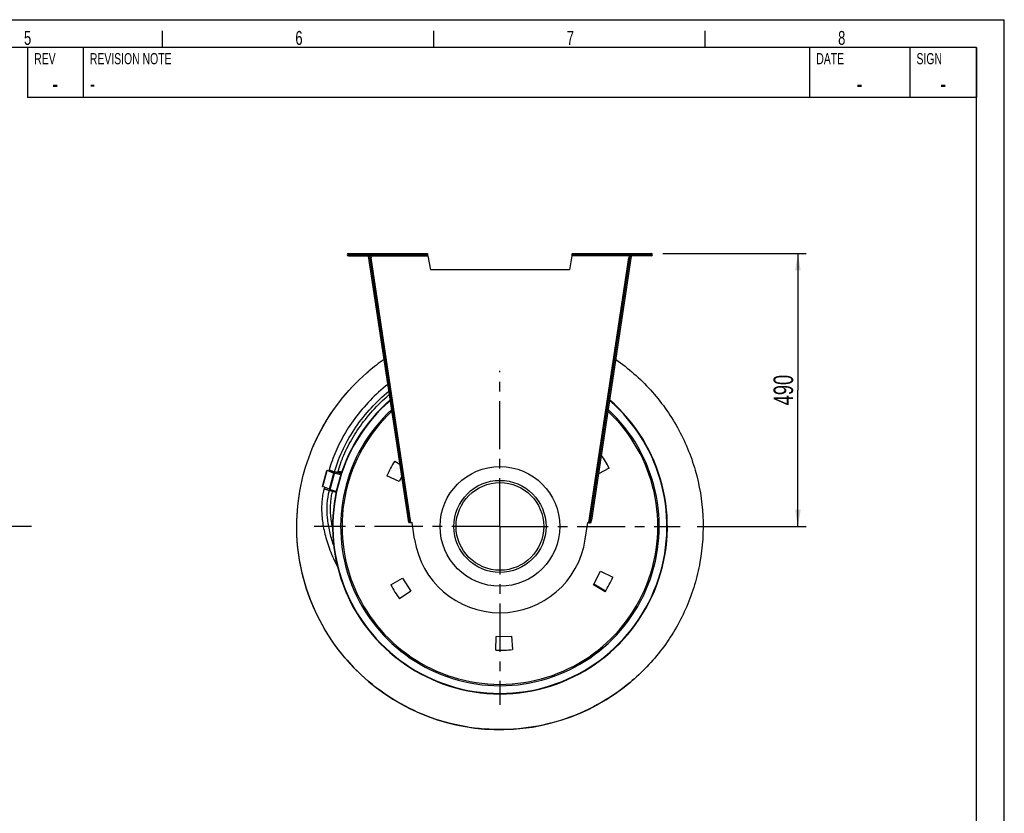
# Model space of a CAD drawing. Extents: x 0 to 420, y -81 to 390.
# Tile 16 of 16: x 243 to 420, y 154 to 297. Entities that reach past the tile are written whole.
import ezdxf

# ---------------------------------------------------------------- set-up
doc = ezdxf.new("R2010")
doc.units = 0
doc.header["$LTSCALE"] = 23.1
doc.linetypes.add('CENTER', pattern=[0.6, 0.375, -0.075, 0.075, -0.075])
doc.layers.get('0').update_dxf_attribs({"linetype": 'CONTINUOUS'})
for name, color, linetype in [('110528_DXF_CONTINUOUS_LINE', 7, 'CONTINUOUS'), ('110534_DXF_CONTINUOUS_LINE', 7, 'CONTINUOUS'), ('110534_DXF_DIMENSION', 7, 'CONTINUOUS'), ('110651_DXF_CONTINUOUS_LINE', 7, 'CONTINUOUS'), ('110660_DXF_CONTINUOUS_LINE', 7, 'CONTINUOUS'), ('112850_DXF_CONTINUOUS_LINE', 7, 'CONTINUOUS'), ('AG_HOSE_125_DXF_CONTINUOUS', 7, 'CONTINUOUS'), ('ASEM_65_125-5_DXF_AXIS', 7, 'CONTINUOUS'), ('ASEM_65_125-5_DXF_FORMAT', 7, 'CONTINUOUS'), ('GUIDE_125_DXF_CONTINUOUS_L', 7, 'CONTINUOUS')]:
    doc.layers.add(name, color=color, linetype=linetype)
doc.styles.get("Standard").update_dxf_attribs({"font": 'txt', "width": 0.7})
doc.styles.add('TEXTSTYLE_2', font='txt', dxfattribs={"width": 0.7})
doc.dimstyles.new('DIMSTYLE_2', dxfattribs={"dimtxt": 3.5, "dimasz": 3, "dimexe": 1.5, "dimexo": 1, "dimgap": 0.875, "dimtad": 1, "dimdec": 3, "dimlfac": 10, "dimtxsty": 'STANDARD', "dimblk": '_ARROW_FILLED', "dimblk1": '_ARROW_FILLED', "dimblk2": '_ARROW_FILLED', "dimcen": 0.09, "dimazin": 3, "dimtp": 0.8, "dimtm": 0.8, "dimtfac": 1, "dimtdec": 3, "dimtofl": 0, "dimtmove": 0, "dimatfit": 3, "dimtolj": 1})

# ---------------------------------------------------------------- blocks, each defined once
blk = doc.blocks.new('_ARROW_FILLED')
at = {"color": 0, "linetype": 'BYBLOCK'}
blk.add_solid([(0, 0), (-1, 0.167), (-1, -0.167)], dxfattribs=at)
blk = doc.blocks.new('*D8')
at = {"layer": '110534_DXF_DIMENSION', "color": 2, "linetype": 'CONTINUOUS'}
for p, q in [((358.64, 254.97), (384.42, 254.97)), ((382.92, 254.97), (382.92, 230.47)), ((382.92, 205.97), (382.92, 230.47)), ((364.81, 205.97), (384.42, 205.97))]:
    blk.add_line(p, q, dxfattribs=at)
at = {"layer": '110534_DXF_DIMENSION', "color": 2, "linetype": 'CONTINUOUS', "xscale": 3, "yscale": 3, "zscale": 3}
for p, rotation in [((382.92, 254.97), 90), ((382.92, 205.97), 270)]:
    blk.add_blockref('_ARROW_FILLED', p, dxfattribs=dict(at, rotation=rotation))
at = {"layer": '110534_DXF_DIMENSION', "color": 2, "linetype": 'CONTINUOUS', "insert": (378.55, 230.47), "char_height": 3.5, "width": 12.375, "attachment_point": 2, "rotation": 90}
blk.add_mtext('490', dxfattribs=at)

msp = doc.modelspace()

# ---------------------------------------------------------------- linework, layer by layer
at = {"layer": '110528_DXF_CONTINUOUS_LINE', "color": 9, "linetype": 'CONTINUOUS'}
for p, q in [((302.90379, 220.05846), (302.83757, 220.09367)), ((355.88064, 191.89016), (355.94687, 191.85495))]:
    msp.add_line(p, q, dxfattribs=at)
at = {"layer": '110528_DXF_CONTINUOUS_LINE', "color": 3, "linetype": 'CONTINUOUS'}
for p, q in [((310.49553, 217.72071), (311.42706, 217.16099)), ((349.01324, 216.46612), (347.09253, 215.40145)), ((311.30098, 214.03952), (309.08712, 215.07187)), ((311.76542, 214.91301), (311.30098, 214.03952)), ((309.7712, 195.4825), (311.90765, 196.66676)), ((311.90765, 196.66676), (313.36192, 194.33945)), ((346.19507, 195.48601), (347.48345, 197.90909)), ((347.48345, 197.90909), (349.69731, 196.87675)), ((348.2889, 194.22791), (346.19507, 195.48601)), ((313.36192, 194.33945), (311.36095, 192.93836)), ((328.66788, 183.7361), (328.71051, 186.17846)), ((328.71051, 186.17846), (331.45315, 186.27423)), ((331.45315, 186.27423), (331.66605, 183.8408))]:
    msp.add_line(p, q, dxfattribs=at)
at = {"layer": '110528_DXF_CONTINUOUS_LINE', "color": 7, "linetype": 'CONTINUOUS'}
msp.add_arc((329.39222, 205.97431), 30.075, 130.9272981, 49.0727812, dxfattribs=at)
at = {"layer": '110528_DXF_CONTINUOUS_LINE', "color": 3, "linetype": 'CONTINUOUS'}
for radius, start, end in [(30, 131.0180095, 48.9821354), (22.25, 148.1344313, 155.8655687), (22.25, 28.1344313, 35.0874507), (22.25, 328.1344313, 335.8655687), (22.25, 208.1344313, 215.8655687), (22.25, 268.1344313, 275.8655687)]:
    msp.add_arc((329.39222, 205.97431), radius, start, end, dxfattribs=at)
at = {"layer": '110528_DXF_CONTINUOUS_LINE', "color": 9, "linetype": 'CONTINUOUS'}
for radius, start, end in [(28.61603, 132.7976441, 47.2018923), (28.36603, 133.1423861, 46.8573921)]:
    msp.add_arc((329.39222, 205.97431), radius, start, end, dxfattribs=at)
at = {"layer": '110534_DXF_CONTINUOUS_LINE', "color": 9, "linetype": 'CONTINUOUS'}
for p, q in [((302.16556, 254.57431), (302.16556, 254.97431)), ((356.61887, 254.57431), (356.61887, 254.97431)), ((306.20017, 254.57431), (316.4539, 254.57431)), ((313.41348, 206.65118), (306.25752, 254.19331)), ((352.58426, 254.57431), (342.33054, 254.57431)), ((345.37095, 206.65118), (352.52692, 254.19331)), ((312.0911, 212.7493), (312.28887, 212.77907)), ((346.69334, 212.7493), (346.49556, 212.77907)), ((312.47379, 210.20679), (312.67157, 210.23656)), ((346.31064, 210.20679), (346.11287, 210.23656)), ((312.94002, 207.10933), (313.13779, 207.1391)), ((312.94018, 207.10825), (313.13795, 207.13802)), ((345.84425, 207.10825), (345.64648, 207.13802)), ((345.84442, 207.10933), (345.64664, 207.1391))]:
    msp.add_line(p, q, dxfattribs=at)
at = {"layer": '110534_DXF_CONTINUOUS_LINE', "color": 3, "linetype": 'CONTINUOUS'}
for p, q in [((302.16556, 254.97431), (316.38087, 254.97431)), ((342.40357, 254.97431), (356.61887, 254.97431)), ((302.16556, 254.57431), (306.01556, 254.57431)), ((313.00036, 206.70843), (305.80244, 254.52932)), ((352.982, 254.52932), (345.84442, 207.10933)), ((356.61887, 254.57431), (352.76887, 254.57431)), ((345.78407, 206.70843), (345.84442, 207.10933))]:
    msp.add_line(p, q, dxfattribs=at)
at = {"layer": '110534_DXF_CONTINUOUS_LINE', "color": 7, "linetype": 'CONTINUOUS'}
for p, q in [((302.16556, 254.77431), (316.38087, 254.77431)), ((306.01556, 254.57431), (306.01556, 254.77431)), ((313.18691, 254.97431), (313.18691, 254.77431)), ((316.18691, 254.97431), (316.18691, 254.77431)), ((316.38087, 254.97431), (316.38087, 254.77431)), ((342.40357, 254.97431), (342.40357, 254.77431)), ((342.40357, 254.77431), (356.61887, 254.77431)), ((342.59753, 254.97431), (342.59753, 254.77431)), ((345.59753, 254.97431), (345.59753, 254.77431)), ((352.76887, 254.57431), (352.76887, 254.77431)), ((305.80244, 254.52932), (306.00021, 254.55909)), ((313.19813, 206.7382), (306.00021, 254.55909)), ((306.05975, 254.16355), (306.25752, 254.19331)), ((306.20017, 254.57431), (306.25752, 254.19331)), ((316.4539, 254.57431), (316.89222, 252.08847)), ((342.33054, 254.57431), (341.89222, 252.08847)), ((345.64664, 207.1391), (352.78422, 254.55909)), ((352.58426, 254.57431), (352.52692, 254.19331)), ((352.72469, 254.16355), (352.52692, 254.19331)), ((352.982, 254.52932), (352.78422, 254.55909)), ((341.89222, 252.08847), (316.89222, 252.08847)), ((345.5863, 206.7382), (345.64664, 207.1391)), ((313.00036, 206.70843), (313.19813, 206.7382)), ((314.06487, 203.66726), (313.61325, 206.66771)), ((344.71956, 203.66726), (345.17118, 206.66771)), ((345.78407, 206.70843), (345.5863, 206.7382))]:
    msp.add_line(p, q, dxfattribs=at)
at = {"layer": '110534_DXF_CONTINUOUS_LINE', "color": 3, "linetype": 'CONTINUOUS'}
for centre, start, end in [((302.16556, 254.77431), 90, 270), ((356.61887, 254.77431), 270, 90)]:
    msp.add_arc(centre, 0.2, start, end, dxfattribs=at)
at = {"layer": '110534_DXF_CONTINUOUS_LINE', "color": 7, "linetype": 'CONTINUOUS'}
for centre, radius, start, end in [((313.38999, 208.151), 1.5, 270.8975556, 278.5598113), ((345.39445, 208.151), 1.5, 261.4401887, 269.1024444), ((329.39222, 205.97431), 15.5, 188.5598113, 351.4401887)]:
    msp.add_arc(centre, radius, start, end, dxfattribs=at)
for points, knots in [([(306.13996, 254.77431), (306.1471, 254.77431), (306.16085, 254.74957), (306.17189, 254.71049), (306.18647, 254.6467), (306.19528, 254.59985), (306.20017, 254.57431)], [0, 0, 0, 0, 0.10102656, 0.317593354, 0.631910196, 1, 1, 1, 1]), ([(316.4539, 254.57431), (316.44796, 254.59986), (316.43725, 254.64699), (316.41953, 254.71029), (316.40588, 254.7513), (316.38879, 254.77431), (316.38087, 254.77431)], [0, 0, 0, 0, 0.362762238, 0.67352206, 0.890403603, 1, 1, 1, 1]), ([(342.33054, 254.57431), (342.33648, 254.59986), (342.34719, 254.64699), (342.3649, 254.71029), (342.37856, 254.7513), (342.39564, 254.77431), (342.40357, 254.77431)], [0, 0, 0, 0, 0.362762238, 0.67352206, 0.890403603, 1, 1, 1, 1]), ([(352.64447, 254.77431), (352.63733, 254.77431), (352.62359, 254.74957), (352.61255, 254.71049), (352.59796, 254.6467), (352.58916, 254.59985), (352.58426, 254.57431)], [0, 0, 0, 0, 0.10102656, 0.317593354, 0.631910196, 1, 1, 1, 1]), ([(313.41348, 206.65118), (313.38613, 206.6519), (313.33526, 206.65545), (313.26828, 206.66956), (313.21697, 206.69426), (313.20022, 206.72431), (313.19813, 206.7382)], [0, 0, 0, 0, 0.331658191, 0.615530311, 0.82972973, 1, 1, 1, 1]), ([(345.37095, 206.65118), (345.39831, 206.6519), (345.44917, 206.65545), (345.51616, 206.66956), (345.56746, 206.69426), (345.58421, 206.72431), (345.5863, 206.7382)], [0, 0, 0, 0, 0.331658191, 0.615530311, 0.82972973, 1, 1, 1, 1])]:
    msp.add_open_spline(points, degree=3, knots=knots, dxfattribs=at)
at = {"layer": '110534_DXF_CONTINUOUS_LINE', "color": 3, "linetype": 'CONTINUOUS'}
for points, knots in [([(316.4539, 254.57431), (316.44796, 254.62535), (316.43704, 254.7197), (316.42211, 254.83092), (316.40967, 254.9027), (316.40049, 254.94011), (316.39359, 254.96241), (316.38485, 254.97431), (316.38087, 254.97431)], [0, 0, 0, 0, 0.37570868, 0.695091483, 0.818353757, 0.911146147, 0.970916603, 1, 1, 1, 1]), ([(342.33054, 254.57431), (342.33647, 254.62535), (342.3474, 254.7197), (342.36232, 254.83092), (342.37477, 254.9027), (342.38395, 254.94011), (342.39084, 254.96241), (342.39959, 254.97431), (342.40357, 254.97431)], [0, 0, 0, 0, 0.37570868, 0.695091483, 0.818353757, 0.911146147, 0.970916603, 1, 1, 1, 1]), ([(313.41348, 206.65118), (313.3616, 206.64801), (313.26551, 206.64433), (313.15194, 206.64728), (313.07769, 206.65809), (313.03864, 206.66928), (313.01091, 206.68455), (313.0015, 206.70088), (313.00036, 206.70843)], [0, 0, 0, 0, 0.360165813, 0.666149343, 0.785569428, 0.878759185, 0.94710206, 1, 1, 1, 1]), ([(345.37095, 206.65118), (345.42284, 206.64801), (345.51893, 206.64433), (345.6325, 206.64728), (345.70674, 206.65809), (345.74579, 206.66928), (345.77352, 206.68455), (345.78294, 206.70088), (345.78407, 206.70843)], [0, 0, 0, 0, 0.360165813, 0.666149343, 0.785569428, 0.878759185, 0.94710206, 1, 1, 1, 1])]:
    msp.add_open_spline(points, degree=3, knots=knots, dxfattribs=at)
at = {"layer": '110651_DXF_CONTINUOUS_LINE', "color": 7, "linetype": 'CONTINUOUS'}
msp.add_line((348.34964, 194.32729), (346.2612, 195.61038), dxfattribs=at)
at = {"layer": '110660_DXF_CONTINUOUS_LINE', "color": 7, "linetype": 'CONTINUOUS'}
for p, q in [((297.50671, 213.16123), (298.29866, 216.03387)), ((299.56401, 215.51184), (298.35078, 216.00251)), ((298.35949, 216.03409), (298.68914, 215.98302)), ((300.2989, 215.80008), (300.91096, 215.63134)), ((300.94108, 215.72055), (300.32464, 215.8905)), ((299.78521, 215.44382), (299.69854, 215.46772)), ((299.78521, 215.44382), (299.87605, 215.77334)), ((300.09846, 215.73519), (300.87385, 215.52143)), ((298.77206, 212.6392), (297.55883, 213.12987)), ((298.99326, 212.57118), (298.90659, 212.59508)), ((298.93306, 212.35285), (298.99326, 212.57118)), ((299.94344, 212.07428), (298.93306, 212.35283))]:
    msp.add_line(p, q, dxfattribs=at)
at = {"layer": '110660_DXF_CONTINUOUS_LINE', "color": 9, "linetype": 'CONTINUOUS'}
for p, q in [((297.55883, 213.12987), (298.35078, 216.00251)), ((298.42113, 215.99161), (298.35078, 216.00251)), ((298.42548, 216.0074), (298.35949, 216.03409)), ((298.42113, 215.99161), (298.42548, 216.0074)), ((298.66439, 215.89323), (298.67459, 215.93023)), ((300.94064, 215.71928), (300.32427, 215.8892)), ((298.77206, 212.6392), (299.56401, 215.51184)), ((298.90659, 212.59508), (299.70162, 215.47888)), ((299.63436, 215.50095), (299.56401, 215.51184)), ((300.77531, 215.22238), (299.79841, 215.4917)), ((300.84416, 215.43349), (299.85736, 215.70554)), ((299.97958, 212.24775), (298.98006, 212.52331))]:
    msp.add_line(p, q, dxfattribs=at)
at = {"layer": '110660_DXF_CONTINUOUS_LINE', "color": 3, "linetype": 'CONTINUOUS'}
for p, q in [((299.63436, 215.50095), (298.42113, 215.99161)), ((298.42548, 216.0074), (298.68479, 215.96723)), ((299.78829, 215.45499), (299.70162, 215.47888)), ((300.27204, 215.70445), (300.87913, 215.53708))]:
    msp.add_line(p, q, dxfattribs=at)
at = {"layer": '110660_DXF_CONTINUOUS_LINE', "color": 7, "linetype": 'CONTINUOUS'}
for points, knots in [([(298.29866, 216.03387), (298.29814, 216.03196), (298.30272, 216.02621), (298.31941, 216.01597), (298.33719, 216.00801), (298.35078, 216.00251)], [0, 0, 0, 0, 0.095531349, 0.291588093, 1, 1, 1, 1]), ([(298.35949, 216.03409), (298.345, 216.03634), (298.32565, 216.03861), (298.30607, 216.03837), (298.29919, 216.03577), (298.29866, 216.03387)], [0, 0, 0, 0, 0.708411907, 0.904468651, 1, 1, 1, 1]), ([(299.56401, 215.51184), (299.57342, 215.50804), (299.6176, 215.49139), (299.66281, 215.47757), (299.69854, 215.46772)], [0, 0, 0, 0, 0.214912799, 1, 1, 1, 1]), ([(299.87605, 215.77334), (299.89656, 215.76913), (299.97036, 215.75456), (300.0446, 215.74198), (300.09846, 215.73519)], [0, 0, 0, 0, 0.27828281, 1, 1, 1, 1]), ([(297.50671, 213.16123), (297.50618, 213.15932), (297.51076, 213.15357), (297.52745, 213.14333), (297.54523, 213.13537), (297.55883, 213.12987)], [0, 0, 0, 0, 0.095531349, 0.291588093, 1, 1, 1, 1]), ([(298.77206, 212.6392), (298.78146, 212.6354), (298.82565, 212.61875), (298.87086, 212.60493), (298.90659, 212.59508)], [0, 0, 0, 0, 0.214912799, 1, 1, 1, 1])]:
    msp.add_open_spline(points, degree=3, knots=knots, dxfattribs=at)
at = {"layer": '110660_DXF_CONTINUOUS_LINE', "color": 3, "linetype": 'CONTINUOUS'}
for points, knots in [([(298.39507, 216.00729), (298.39481, 216.00634), (298.39709, 216.00346), (298.40544, 215.99834), (298.41433, 215.99436), (298.42113, 215.99161)], [0, 0, 0, 0, 0.095503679, 0.291629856, 1, 1, 1, 1]), ([(298.42548, 216.0074), (298.41823, 216.00852), (298.40856, 216.00966), (298.39877, 216.00954), (298.39533, 216.00824), (298.39507, 216.00729)], [0, 0, 0, 0, 0.708370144, 0.904496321, 1, 1, 1, 1]), ([(299.63436, 215.50095), (299.63906, 215.49904), (299.66115, 215.49072), (299.68376, 215.48381), (299.70162, 215.47888)], [0, 0, 0, 0, 0.214912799, 1, 1, 1, 1])]:
    msp.add_open_spline(points, degree=3, knots=knots, dxfattribs=at)
at = {"layer": '110660_DXF_CONTINUOUS_LINE', "color": 9, "linetype": 'CONTINUOUS'}
for points, knots in [([(299.42119, 215.62828), (299.32279, 215.65541), (299.18062, 215.69788), (299.00194, 215.75886), (298.88927, 215.80158), (298.79825, 215.83992), (298.73041, 215.87534), (298.69082, 215.89957), (298.67249, 215.9226), (298.67459, 215.93023)], [0, 0, 0, 0, 0.375666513, 0.545665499, 0.695054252, 0.818313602, 0.911110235, 0.970889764, 1, 1, 1, 1]), ([(299.81024, 215.53391), (299.77954, 215.54021), (299.64908, 215.56837), (299.51963, 215.60114), (299.42119, 215.62828)], [0, 0, 0, 0, 0.234867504, 1, 1, 1, 1])]:
    msp.add_open_spline(points, degree=3, knots=knots, dxfattribs=at)
at = {"layer": '112850_DXF_CONTINUOUS_LINE', "color": 7, "linetype": 'CONTINUOUS'}
for radius in [10.75, 7.875]:
    msp.add_circle((329.39222, 205.97431), radius, dxfattribs=at)
at = {"layer": '112850_DXF_CONTINUOUS_LINE', "color": 9, "linetype": 'CONTINUOUS'}
msp.add_circle((329.39222, 205.97431), 8.275, dxfattribs=at)
at = {"layer": 'AG_HOSE_125_DXF_CONTINUOUS', "color": 7, "linetype": 'CONTINUOUS'}
for p, q in [((305.42197, 233.50023), (305.5147, 233.5806)), ((305.42233, 233.49982), (305.49347, 233.56234)), ((305.49347, 233.56234), (305.63962, 233.68714)), ((305.49347, 233.56234), (305.56904, 233.62762)), ((305.49406, 233.56165), (305.51527, 233.57994)), ((305.56904, 233.62762), (305.63906, 233.68779)), ((305.75663, 233.78812), (305.81479, 233.83744)), ((305.75716, 233.78749), (305.81515, 233.83701)), ((301.97514, 181.87962), (301.91796, 181.94485)), ((301.97553, 181.87996), (301.91858, 181.94539)), ((352.96095, 178.1045), (352.89537, 178.04957)), ((352.96128, 178.1041), (352.8959, 178.04894)), ((353.16221, 178.27636), (353.0941, 178.21764)), ((353.15975, 178.27315), (353.09443, 178.21724)), ((353.2265, 178.33126), (353.15975, 178.27316)), ((353.22684, 178.33087), (353.15975, 178.27316)), ((353.42168, 178.50005), (353.28951, 178.3861)), ((353.35431, 178.44127), (353.29005, 178.38548)), ((353.42168, 178.50005), (353.35431, 178.44127))]:
    msp.add_line(p, q, dxfattribs=at)
for centre, radius, start, end in [((329.42651, 205.93074), 36.5553, 124.7391941, 130.1704677), ((329.41105, 205.94982), 36.53075, 130.4602877, 130.8547346), ((329.40287, 205.96129), 36.51681, 130.3567046, 130.5992006), ((329.34816, 205.93677), 36.44212, 220.0331816, 220.3784319), ((329.41849, 205.99342), 36.53223, 220.2782796, 220.8197891), ((329.3376, 205.9278), 36.42827, 220.3784353, 220.699357), ((329.33986, 205.92976), 36.43127, 220.6993789, 221.1749732), ((329.39221, 205.97431), 36.5, 221.1735131, 310.0860083), ((329.40607, 205.95928), 36.47957, 309.8112163, 310.0845642), ((329.39505, 205.96968), 36.49462, 310.0872768, 310.6308822), ((329.41572, 205.94784), 36.4646, 310.218939, 310.4934839), ((329.45685, 205.90053), 36.4019, 310.3544764, 310.627932), ((329.42759, 205.93397), 36.44634, 310.6348363, 310.8990542), ((329.47032, 205.88488), 36.38126, 310.7672476, 311.1736281)]:
    msp.add_arc(centre, radius, start, end, dxfattribs=at)
for points, knots in [([(350.18861, 235.9703), (351.32923, 235.17947), (353.52228, 233.46548), (357.48323, 229.5684), (361.56208, 223.88349), (364.77899, 216.13966), (366.1624, 207.86903), (365.72263, 200.88635), (364.43389, 195.48063), (363.01087, 191.55737), (361.14965, 187.82267), (358.8759, 184.32348), (356.21855, 181.10661), (354.21309, 179.17698), (353.15974, 178.27317)], [0, 0, 0, 0, 0.062550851, 0.125101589, 0.250000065, 0.374898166, 0.499796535, 0.624695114, 0.687245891, 0.749796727, 0.812347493, 0.87489841, 0.937449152, 1, 1, 1, 1]), ([(301.54756, 182.3753), (300.01618, 184.18243), (297.29857, 188.10618), (294.44583, 194.66163), (292.91588, 201.64788), (292.76881, 208.79763), (294.01008, 215.84029), (296.5926, 222.50959), (300.41687, 228.54991), (303.70309, 232.01142), (305.49352, 233.56227)], [0, 0, 0, 0, 0.12500001, 0.250000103, 0.375000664, 0.500000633, 0.625000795, 0.750000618, 0.875000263, 1, 1, 1, 1]), ([(301.44544, 182.49607), (299.92855, 184.3017), (297.23877, 188.21861), (294.41844, 194.75315), (292.91041, 201.71141), (292.77342, 208.82927), (294.01189, 215.83991), (296.5802, 222.48035), (300.37938, 228.49866), (303.64352, 231.95157), (305.42197, 233.50023)], [0, 0, 0, 0, 0.124999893, 0.249999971, 0.374999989, 0.500000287, 0.625000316, 0.750000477, 0.875000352, 1, 1, 1, 1]), ([(352.76248, 177.9372), (350.96073, 176.43544), (347.05637, 173.77328), (340.551, 170.98321), (333.62883, 169.49207), (326.54975, 169.35698), (319.57632, 170.58291), (312.96718, 173.12442), (306.97034, 176.88503), (303.52356, 180.11781), (301.97514, 181.87962)], [0, 0, 0, 0, 0.125000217, 0.250000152, 0.374999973, 0.49999995, 0.624999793, 0.749999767, 0.874999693, 1, 1, 1, 1])]:
    msp.add_open_spline(points, degree=3, knots=knots, dxfattribs=at)
at = {"layer": 'ASEM_65_125-5_DXF_AXIS', "color": 7, "linetype": 'CENTER'}
for p, q in [((329.39222, 205.97431), (329.39222, 233.92593)), ((245.25722, 205.97431), (147.02722, 205.97431)), ((329.39222, 205.97431), (296.02951, 205.97431)), ((329.39222, 205.97431), (361.78527, 205.97431)), ((329.39222, 205.97431), (329.39222, 173.90725))]:
    msp.add_line(p, q, dxfattribs=at)
at = {"layer": 'ASEM_65_125-5_DXF_FORMAT', "color": 7, "linetype": 'CONTINUOUS'}
for p, q in [((-0.00158, 296.99848), (419.99842, 296.99848)), ((419.99842, -0.00152), (419.99842, 296.99848)), ((268.74842, 291.99848), (268.74842, 294.99848)), ((317.49842, 291.99848), (317.49842, 294.99848)), ((366.24842, 291.99848), (366.24842, 294.99848)), ((414.99842, 291.99848), (24.99842, 291.99848)), ((414.99842, 291.99848), (244.49842, 291.99848)), ((244.49842, 291.99848), (244.49842, 282.99848)), ((254.49842, 291.99848), (254.49842, 282.99848)), ((384.99842, 291.99848), (384.99842, 282.99848)), ((402.99842, 291.99848), (402.99842, 282.99848)), ((414.99842, 291.99848), (414.99842, 282.99848)), ((414.99842, 4.99848), (414.99842, 291.99848)), ((414.99842, 282.99848), (244.49842, 282.99848))]:
    msp.add_line(p, q, dxfattribs=at)
at = {"layer": 'GUIDE_125_DXF_CONTINUOUS_L', "color": 7, "linetype": 'CONTINUOUS'}
for p, q in [((298.74059, 216.16962), (298.66439, 215.89323)), ((300.26765, 215.68855), (300.28304, 215.74438)), ((297.86808, 213.0048), (297.81524, 212.81313))]:
    msp.add_line(p, q, dxfattribs=at)
at = {"layer": 'GUIDE_125_DXF_CONTINUOUS_L', "color": 9, "linetype": 'CONTINUOUS'}
for p, q in [((299.60927, 215.51109), (299.69289, 215.81441)), ((298.76755, 212.45793), (298.81329, 212.62386))]:
    msp.add_line(p, q, dxfattribs=at)
at = {"layer": 'GUIDE_125_DXF_CONTINUOUS_L', "color": 7, "linetype": 'CONTINUOUS'}
for points in [[(309.26446, 231.52866), (309.22372, 231.49648), (308.81211, 231.16039), (308.40463, 230.81657), (308.00146, 230.46512), (307.6028, 230.10614), (307.20946, 229.74034), (306.82159, 229.36785), (306.43938, 228.98883), (306.06363, 228.60406), (305.69447, 228.21372), (305.33206, 227.81797), (304.97715, 227.41769), (304.62986, 227.01308), (304.29029, 226.60433), (303.95913, 226.19237), (303.63651, 225.7775), (303.32242, 225.35984), (303.01727, 224.94011), (302.72115, 224.5186), (302.43402, 224.09545), (302.15606, 223.67112), (301.88727, 223.24581), (301.62764, 222.81972), (301.37733, 222.39335), (301.13631, 221.96686), (300.90456, 221.54046), (300.68223, 221.11466), (300.46924, 220.68961), (300.26555, 220.26552), (300.0713, 219.84298), (299.88638, 219.42215), (299.71071, 219.0032), (299.54439, 218.58677), (299.38727, 218.17301), (299.23923, 217.76209), (299.10029, 217.35464), (298.97035, 216.95098), (298.84917, 216.55107), (298.74059, 216.16962)], [(300.28304, 215.74438), (300.38399, 216.099), (300.49703, 216.47206), (300.61844, 216.84921), (300.74846, 217.23053), (300.88722, 217.61568), (301.03466, 218.00398), (301.19094, 218.39527), (301.35618, 218.78942), (301.5303, 219.18575), (301.71339, 219.58409), (301.90555, 219.98428), (302.10666, 220.3857), (302.31676, 220.78816), (302.53593, 221.19149), (302.76402, 221.59515), (303.00107, 221.99894), (303.24711, 222.40268), (303.50196, 222.80586), (303.76562, 223.20828), (304.03808, 223.60973), (304.31916, 224.00975), (304.60887, 224.4082), (304.90712, 224.80478), (305.21352, 225.19882), (305.52806, 225.59015), (305.85059, 225.9785), (306.18048, 226.36297), (306.5176, 226.74334), (306.86185, 227.11943), (307.2125, 227.4904), (307.5694, 227.85606), (307.9324, 228.21624), (308.30075, 228.57019), (308.67426, 228.91774), (309.05274, 229.25878), (309.43545, 229.59265), (309.54229, 229.68287)], [(297.81524, 212.81313), (297.75401, 212.58179), (297.69407, 212.33446), (297.63881, 212.08333), (297.58831, 211.82848), (297.54262, 211.5699), (297.50176, 211.30752), (297.4658, 211.04136), (297.43478, 210.77149), (297.40877, 210.49786), (297.38781, 210.22054), (297.37196, 209.93956), (297.36126, 209.65486), (297.35578, 209.36654), (297.35557, 209.07462), (297.36067, 208.77895), (297.37116, 208.4796), (297.3871, 208.17664), (297.40856, 207.86993), (297.43563, 207.55955), (297.46839, 207.24557), (297.50695, 206.92785), (297.55137, 206.60648), (297.60176, 206.28155), (297.65823, 205.95292), (297.72087, 205.62072), (297.78976, 205.28502), (297.86505, 204.94572), (297.94683, 204.60293), (298.03518, 204.25678), (298.13028, 203.90711), (298.23219, 203.55421), (298.34106, 203.19811), (298.45721, 202.83825), (298.58073, 202.47503), (298.71179, 202.10843), (298.85105, 201.73734), (298.99869, 201.36198), (299.15489, 200.98261), (299.3204, 200.59826), (299.49602, 200.20797), (299.68145, 199.81337), (299.87568, 199.41733), (300.07945, 199.01891), (300.17842, 198.83329)], [(299.31842, 205.79358), (299.26679, 206.05431), (299.21367, 206.34599), (299.16571, 206.63459), (299.12284, 206.92001), (299.08499, 207.20241), (299.05208, 207.4817), (299.02408, 207.75778), (299.0009, 208.03082), (298.98251, 208.30072), (298.96886, 208.56741), (298.95991, 208.83101), (298.95559, 209.09145), (298.95586, 209.34867), (298.96069, 209.60279), (298.97002, 209.85375), (298.98381, 210.10147), (299.00204, 210.34603), (299.02467, 210.58736), (299.05166, 210.82541), (299.08299, 211.06022), (299.11864, 211.29172), (299.15857, 211.51987), (299.20276, 211.74472), (299.25122, 211.96624), (299.3039, 212.18436), (299.32022, 212.2461)]]:
    msp.add_lwpolyline(points, dxfattribs=at)
at = {"layer": 'GUIDE_125_DXF_CONTINUOUS_L', "color": 9, "linetype": 'CONTINUOUS'}
for centre, radius, start, end in [((301.00876, 221.25165), 5.5942, 256.3953676, 258.2244594), ((300.78313, 220.19728), 4.51597, 258.2969445, 258.524716), ((300.75291, 220.04862), 4.36427, 258.5252545, 258.6550478), ((300.32937, 217.5659), 1.84521, 262.4483174, 262.6399236), ((300.31316, 217.43961), 1.71789, 262.6365287, 263.1121658)]:
    msp.add_arc(centre, radius, start, end, dxfattribs=at)
for points, knots in [([(299.69289, 215.81441), (300.08575, 217.23941), (301.15166, 220.01492), (303.40026, 223.84824), (306.17154, 227.31338), (308.31559, 229.35121), (309.45057, 230.29015)], [0, 0, 0, 0, 0.250477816, 0.50057951, 0.750393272, 1, 1, 1, 1]), ([(298.74059, 216.16962), (298.73794, 216.16003), (298.76598, 216.13173), (298.81833, 216.10244), (298.91116, 216.05827), (299.03216, 216.0112), (299.17929, 215.9597), (299.40108, 215.8901), (299.57482, 215.84294), (299.69289, 215.81441)], [0, 0, 0, 0, 0.029032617, 0.092511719, 0.191207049, 0.320781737, 0.474766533, 0.645258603, 1, 1, 1, 1]), ([(299.89439, 215.76962), (299.91192, 215.7661), (299.97583, 215.7537), (300.04006, 215.7429), (300.08687, 215.73669)], [0, 0, 0, 0, 0.274721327, 1, 1, 1, 1]), ([(300.10714, 215.73412), (300.13117, 215.73122), (300.17309, 215.72678), (300.22791, 215.72614), (300.26263, 215.72854), (300.28139, 215.7384), (300.28304, 215.74438)], [0, 0, 0, 0, 0.401572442, 0.701889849, 0.897094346, 1, 1, 1, 1]), ([(297.81524, 212.81313), (297.8126, 212.80355), (297.84064, 212.77525), (297.89298, 212.74595), (297.98581, 212.70179), (298.10682, 212.65472), (298.25395, 212.60322), (298.47574, 212.53361), (298.64948, 212.48646), (298.76755, 212.45793)], [0, 0, 0, 0, 0.02903273, 0.092511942, 0.191207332, 0.320782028, 0.474766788, 0.645258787, 1, 1, 1, 1]), ([(299.49781, 202.68666), (299.22784, 203.46605), (298.7674, 205.05708), (298.22151, 208.3148), (298.3282, 210.86429), (298.76755, 212.45793)], [0, 0, 0, 0, 0.249636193, 0.499686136, 1, 1, 1, 1]), ([(298.76755, 212.45793), (298.78333, 212.45412), (298.84423, 212.43965), (298.90536, 212.42615), (298.95078, 212.41684)], [0, 0, 0, 0, 0.259305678, 1, 1, 1, 1])]:
    msp.add_open_spline(points, degree=3, knots=knots, dxfattribs=at)

# ---------------------------------------------------------------- texts
at = {"layer": 'ASEM_65_125-5_DXF_FORMAT', "color": 7, "linetype": 'CONTINUOUS', "char_height": 2.5, "attachment_point": 1}
for s, insert, width in [('5', (243.88927, 294.97512), 2.6785714), ('6', (292.63927, 294.97512), 2.9464286), ('7', (341.38927, 294.97512), 2.9464286), ('8', (390.13927, 294.97512), 2.9464286)]:
    msp.add_mtext(s, dxfattribs=dict(at, insert=insert, width=width))
at = {"layer": 'ASEM_65_125-5_DXF_FORMAT', "color": 2, "linetype": 'CONTINUOUS', "style": 'TEXTSTYLE_2'}
for s, insert, char_height, width, attachment_point in [('REV', (245.72342, 290.99848), 2, 4.2, 1), ('REVISION NOTE', (255.72342, 290.99848), 2, 18.2, 1), ('DATE', (386.22342, 290.99848), 2, 5.6, 1), ('SIGN', (404.22342, 290.99848), 2, 5.6, 1), ('-', (249.49842, 287.24848), 3.5, 2.45, 2), ('-', (255.72342, 286.99848), 3, 2.1, 1), ('-', (393.99842, 287.24848), 3.5, 2.45, 2), ('-', (408.99842, 287.24848), 3.5, 2.45, 2)]:
    msp.add_mtext(s, dxfattribs=dict(at, insert=insert, char_height=char_height, width=width, attachment_point=attachment_point))

# ---------------------------------------------------------------- dimensions: what is measured, and where the dimension line sits
at = {"layer": '110534_DXF_DIMENSION', "color": 2, "linetype": 'CONTINUOUS'}
dim = msp.add_linear_dim(base=(382.92144, 254.97431), p1=(363.8147, 205.97431), p2=(357.6363, 254.97431), angle=90, dimstyle='DIMSTYLE_2', dxfattribs=at)
dim.commit()
dim.dimension.update_dxf_attribs({"geometry": '*D8', "text_midpoint": (382.92144, 229.97431), "dimtype": 160})

doc.saveas('drawing.dxf')
